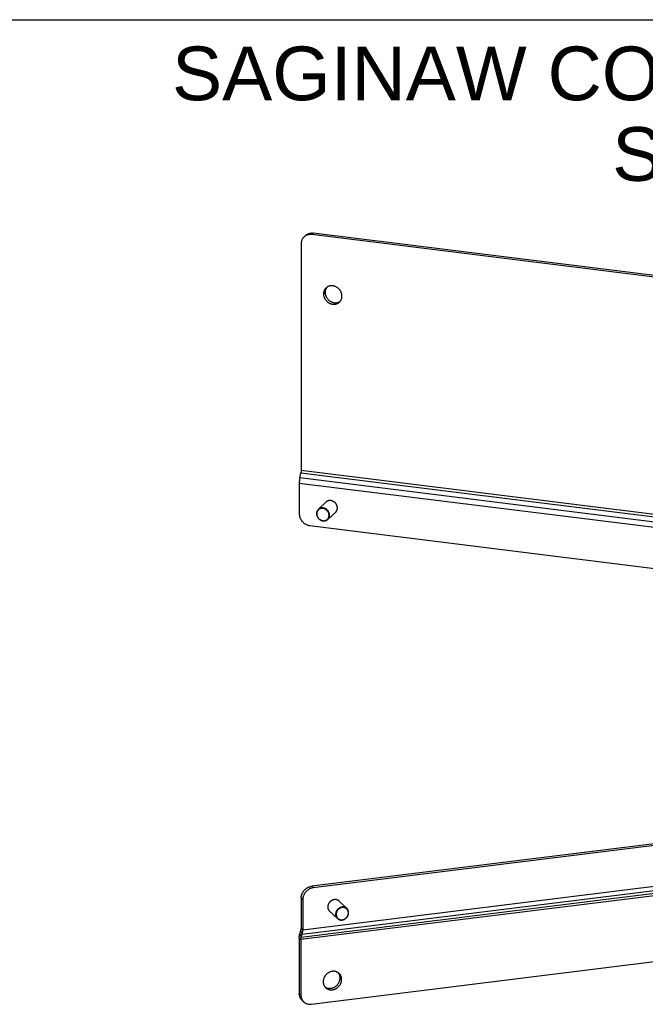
# Model space of a CAD drawing. Header units: inches. Extents: x 0 to 68, y 0 to 44.
# Tile 4 of 5: x 33.7 to 47.6, y 22 to 44. Entities that reach past the tile are written whole.
import ezdxf

# ---------------------------------------------------------------- set-up
doc = ezdxf.new("R2010")
doc.units = ezdxf.units.IN
doc.header["$LTSCALE"] = 3.74
doc.header["$MEASUREMENT"] = 0
doc.layers.get('0').update_dxf_attribs({"linetype": 'CONTINUOUS'})
doc.layers.add('DIMENSIONS', color=7, linetype='CONTINUOUS')
doc.styles.get("Standard").update_dxf_attribs({"font": 'arial.ttf'})

msp = doc.modelspace()

# ---------------------------------------------------------------- linework, layer by layer
at = {"color": 7, "linetype": 'Continuous'}
for p, q in [((0, 44), (68, 44)), ((40.0111, 39.1471), (40.0467, 39.1805)), ((40.1823, 39.1998), (40.2179, 39.2332)), ((63.7102, 36.3088), (40.2179, 39.2332)), ((40.4466, 37.8748), (40.4822, 37.9083)), ((40.5146, 33.2342), (40.3299, 33.0606)), ((40.7268, 33.0082), (40.5422, 32.8347)), ((63.6746, 27.5646), (40.1823, 24.6401)), ((40.1823, 24.6401), (40.2179, 24.6067)), ((39.9474, 24.376), (39.9474, 23.6994)), ((39.9474, 24.376), (39.983, 24.3425)), ((40.7826, 24.3189), (40.9673, 24.1454)), ((40.5704, 24.0929), (40.755, 23.9194)), ((39.9173, 23.5798), (39.9412, 23.6513)), ((39.9173, 23.5798), (39.9464, 23.4964)), ((39.9704, 23.5679), (39.9412, 23.6513)), ((39.983, 23.666), (39.9474, 23.6994)), ((39.9047, 23.4817), (39.9402, 23.4483)), ((39.9047, 23.4817), (39.9047, 22.2444)), ((40.8505, 22.5592), (40.815, 22.5927)), ((39.9402, 22.211), (39.9047, 22.2444)), ((40.0039, 22.0581), (39.9684, 22.0915))]:
    msp.add_line(p, q, dxfattribs=at)
at = {"color": 3, "linetype": 'Continuous'}
for p, q in [((63.6746, 36.2754), (40.1823, 39.1998)), ((39.9474, 38.9941), (39.9474, 33.938)), ((39.9173, 33.7618), (39.9412, 33.8783)), ((39.9412, 33.8783), (63.9034, 30.8953)), ((39.9474, 33.938), (63.9096, 30.9551)), ((63.8794, 30.7789), (39.9173, 33.7618)), ((39.9047, 33.64), (39.9047, 32.9634)), ((63.8668, 30.6571), (39.9047, 33.64)), ((40.1396, 32.6993), (63.6319, 29.7748)), ((63.7102, 27.5311), (40.2179, 24.6067)), ((39.983, 23.666), (63.9451, 26.6489)), ((63.9024, 26.4313), (39.9402, 23.4483)), ((63.9086, 26.4793), (39.9464, 23.4964)), ((39.9704, 23.5679), (63.9325, 26.5508)), ((40.1751, 22.0053), (63.6675, 24.9298)), ((39.983, 24.3425), (39.983, 23.666)), ((39.9464, 23.4964), (39.9704, 23.5679)), ((39.9402, 23.4483), (39.9402, 22.211))]:
    msp.add_line(p, q, dxfattribs=at)
for points in [[(40.1823, 39.1998), (40.1708, 39.201), (40.1593, 39.2016), (40.1479, 39.2016), (40.1365, 39.201), (40.1252, 39.1999), (40.1141, 39.1982), (40.1032, 39.1959), (40.0924, 39.1931), (40.0819, 39.1898), (40.0716, 39.1859), (40.0616, 39.1814), (40.0518, 39.1765), (40.0424, 39.171), (40.0333, 39.165), (40.0246, 39.1586), (40.0162, 39.1517), (40.0111, 39.1471)], [(40.0111, 39.1471), (40.0083, 39.1443), (40.0007, 39.1365), (39.9936, 39.1283), (39.987, 39.1197), (39.9808, 39.1108), (39.9751, 39.1014), (39.97, 39.0918), (39.9653, 39.0818), (39.9611, 39.0716), (39.9575, 39.0611), (39.9544, 39.0503), (39.9519, 39.0394), (39.9499, 39.0283), (39.9485, 39.017), (39.9477, 39.0056), (39.9474, 38.9941)], [(40.8577, 37.8237), (40.8575, 37.8341), (40.8567, 37.8446), (40.8554, 37.8551), (40.8535, 37.8656), (40.8512, 37.876), (40.8483, 37.8864), (40.8449, 37.8966), (40.8411, 37.9068), (40.8367, 37.9168), (40.8319, 37.9266), (40.8266, 37.9363), (40.8209, 37.9457), (40.8147, 37.9548), (40.8081, 37.9637), (40.8012, 37.9723), (40.7938, 37.9806), (40.7861, 37.9886), (40.778, 37.9961), (40.7696, 38.0033), (40.7609, 38.0102), (40.7519, 38.0166), (40.7427, 38.0225), (40.7332, 38.0281), (40.7236, 38.0331), (40.7137, 38.0377), (40.7037, 38.0418), (40.6936, 38.0455), (40.6833, 38.0486), (40.673, 38.0512), (40.6626, 38.0533), (40.6522, 38.0548), (40.6418, 38.0558), (40.6314, 38.0563), (40.621, 38.0563), (40.6108, 38.0558), (40.6007, 38.0547), (40.5906, 38.053), (40.5808, 38.0509), (40.5711, 38.0482), (40.5616, 38.0451), (40.5524, 38.0414), (40.5434, 38.0372), (40.5347, 38.0326), (40.5264, 38.0275), (40.5183, 38.0219), (40.5106, 38.0159), (40.5032, 38.0094), (40.5024, 38.0087)], [(40.5024, 38.0087), (40.4962, 38.0026), (40.4896, 37.9953), (40.4835, 37.9877), (40.4777, 37.9797), (40.4724, 37.9714), (40.4676, 37.9628), (40.4633, 37.9538), (40.4594, 37.9446), (40.456, 37.9352), (40.4532, 37.9255), (40.4508, 37.9157), (40.449, 37.9057), (40.4477, 37.8955), (40.4469, 37.8852), (40.4466, 37.8748)], [(40.4466, 37.8748), (40.4469, 37.8644), (40.4477, 37.8539), (40.449, 37.8434), (40.4508, 37.8329), (40.4532, 37.8225), (40.456, 37.8121), (40.4594, 37.8019), (40.4633, 37.7917), (40.4676, 37.7817), (40.4724, 37.7719), (40.4777, 37.7622), (40.4835, 37.7528), (40.4896, 37.7437), (40.4962, 37.7348), (40.5032, 37.7262), (40.5106, 37.7179), (40.5183, 37.71), (40.5264, 37.7024), (40.5347, 37.6952), (40.5434, 37.6883), (40.5524, 37.6819), (40.5616, 37.676), (40.5711, 37.6704), (40.5808, 37.6654), (40.5906, 37.6608), (40.6007, 37.6567), (40.6108, 37.6531), (40.621, 37.6499), (40.6314, 37.6473), (40.6418, 37.6453), (40.6522, 37.6437), (40.6626, 37.6427), (40.673, 37.6422), (40.6833, 37.6422), (40.6936, 37.6428), (40.7037, 37.6438), (40.7137, 37.6455), (40.7236, 37.6476), (40.7332, 37.6503), (40.7427, 37.6534), (40.7519, 37.6571), (40.7609, 37.6613), (40.7696, 37.6659), (40.778, 37.671), (40.7861, 37.6766), (40.7938, 37.6826), (40.8012, 37.6891), (40.802, 37.6898)], [(40.802, 37.6898), (40.8081, 37.6959), (40.8147, 37.7032), (40.8209, 37.7108), (40.8266, 37.7188), (40.8319, 37.7271), (40.8367, 37.7358), (40.8411, 37.7447), (40.8449, 37.7539), (40.8483, 37.7633), (40.8512, 37.773), (40.8535, 37.7828), (40.8554, 37.7928), (40.8567, 37.803), (40.8575, 37.8133), (40.8577, 37.8237)], [(39.9474, 33.938), (39.9474, 33.9332), (39.9472, 33.9283), (39.947, 33.9233), (39.9467, 33.9183), (39.9463, 33.9133), (39.9458, 33.9082), (39.9453, 33.9032), (39.9446, 33.8981), (39.9439, 33.8931), (39.9431, 33.8881), (39.9422, 33.8832), (39.9412, 33.8783)], [(39.9173, 33.7618), (39.9153, 33.7518), (39.9135, 33.7417), (39.9118, 33.7315), (39.9104, 33.7213), (39.909, 33.711), (39.9079, 33.7007), (39.9069, 33.6904), (39.9061, 33.6801), (39.9055, 33.6699), (39.905, 33.6598), (39.9047, 33.6498), (39.9047, 33.64)], [(40.5026, 33.2243), (40.4977, 33.2194), (40.4927, 33.2139), (40.4921, 33.2131)], [(40.756, 33.0924), (40.7558, 33.1003), (40.7552, 33.1083), (40.7541, 33.1163), (40.7526, 33.1243), (40.7507, 33.1322), (40.7483, 33.1401), (40.7456, 33.1479), (40.7425, 33.1556), (40.7389, 33.1632), (40.735, 33.1706), (40.7308, 33.1778), (40.7261, 33.1848), (40.7211, 33.1916), (40.7158, 33.1982), (40.7102, 33.2045), (40.7043, 33.2105), (40.6981, 33.2163), (40.6917, 33.2217), (40.685, 33.2268), (40.6781, 33.2316), (40.671, 33.236), (40.6637, 33.24), (40.6562, 33.2437), (40.6486, 33.247), (40.6409, 33.2499), (40.6331, 33.2523), (40.6253, 33.2544), (40.6174, 33.256), (40.6094, 33.2572), (40.6015, 33.258), (40.5936, 33.2583), (40.5857, 33.2582), (40.5779, 33.2577), (40.5702, 33.2567), (40.5626, 33.2554), (40.5552, 33.2536), (40.5479, 33.2513), (40.5408, 33.2487), (40.5338, 33.2456), (40.5272, 33.2422), (40.5207, 33.2384), (40.5145, 33.2342), (40.5086, 33.2296), (40.5026, 33.2243)], [(40.7042, 32.987), (40.7043, 32.9871), (40.7102, 32.9916), (40.7162, 32.9969)], [(40.7162, 32.9969), (40.7211, 33.0018), (40.7261, 33.0074), (40.7308, 33.0132), (40.735, 33.0194), (40.7389, 33.0258), (40.7425, 33.0325), (40.7456, 33.0394), (40.7483, 33.0465), (40.7507, 33.0538), (40.7526, 33.0613), (40.7541, 33.0689), (40.7552, 33.0766), (40.7558, 33.0844), (40.756, 33.0924)], [(39.9047, 32.9634), (39.9049, 32.9518), (39.9058, 32.9403), (39.9072, 32.9286), (39.9092, 32.917), (39.9117, 32.9055), (39.9148, 32.894), (39.9184, 32.8826), (39.9225, 32.8713), (39.9272, 32.8602), (39.9324, 32.8492), (39.9381, 32.8385), (39.9442, 32.828), (39.9509, 32.8177), (39.958, 32.8078), (39.9655, 32.7981), (39.9735, 32.7887), (39.9818, 32.7798), (39.9905, 32.7711), (39.9996, 32.7629), (40.0091, 32.7551), (40.0188, 32.7477), (40.0288, 32.7408), (40.0391, 32.7343), (40.0497, 32.7283), (40.0604, 32.7228), (40.0714, 32.7179), (40.0825, 32.7134), (40.0937, 32.7095), (40.1051, 32.7061), (40.1165, 32.7033), (40.128, 32.701), (40.1396, 32.6993)], [(40.2179, 24.6067), (40.207, 24.6051), (40.1962, 24.603), (40.1854, 24.6004), (40.1747, 24.5973), (40.1641, 24.5938), (40.1536, 24.5897), (40.1432, 24.5852), (40.133, 24.5803), (40.123, 24.5749), (40.1132, 24.569), (40.1036, 24.5628), (40.0942, 24.5561), (40.0851, 24.5491), (40.0763, 24.5416), (40.0678, 24.5338), (40.0596, 24.5257), (40.0518, 24.5172), (40.0443, 24.5084), (40.0372, 24.4994), (40.0304, 24.49), (40.0241, 24.4804), (40.0182, 24.4706), (40.0127, 24.4605), (40.0076, 24.4503), (40.003, 24.4399), (39.9988, 24.4294), (39.9952, 24.4187), (39.9919, 24.4079), (39.9892, 24.3971), (39.987, 24.3862), (39.9852, 24.3753), (39.984, 24.3643), (39.9832, 24.3534), (39.983, 24.3425)], [(40.7946, 24.309), (40.7886, 24.3143), (40.7826, 24.3189), (40.7765, 24.3231), (40.77, 24.3269), (40.7633, 24.3304), (40.7564, 24.3334), (40.7493, 24.336), (40.742, 24.3383), (40.7346, 24.3401), (40.727, 24.3415), (40.7193, 24.3424), (40.7115, 24.343), (40.7036, 24.343), (40.6957, 24.3427), (40.6877, 24.3419), (40.6798, 24.3407), (40.6719, 24.3391), (40.664, 24.3371), (40.6562, 24.3346), (40.6485, 24.3317), (40.6409, 24.3284), (40.6335, 24.3248), (40.6262, 24.3207), (40.6191, 24.3163), (40.6122, 24.3115), (40.6055, 24.3064), (40.599, 24.301), (40.5928, 24.2953), (40.5869, 24.2892), (40.5813, 24.2829), (40.576, 24.2763), (40.571, 24.2695), (40.5664, 24.2625), (40.5621, 24.2553), (40.5582, 24.2479), (40.5547, 24.2403), (40.5516, 24.2326), (40.5488, 24.2249), (40.5465, 24.217), (40.5446, 24.209), (40.5431, 24.2011), (40.542, 24.1931), (40.5414, 24.1851), (40.5412, 24.1771)], [(40.8051, 24.2978), (40.8044, 24.2986), (40.7995, 24.3042), (40.7946, 24.309)], [(40.5412, 24.1771), (40.5414, 24.1692), (40.542, 24.1614), (40.5431, 24.1536), (40.5446, 24.146), (40.5465, 24.1385), (40.5488, 24.1312), (40.5516, 24.1241), (40.5547, 24.1172), (40.5582, 24.1106), (40.5621, 24.1041), (40.5664, 24.098), (40.571, 24.0921), (40.576, 24.0865), (40.5809, 24.0817)], [(40.5809, 24.0817), (40.5869, 24.0764), (40.5928, 24.0718), (40.5929, 24.0717)], [(39.9704, 23.5679), (39.9723, 23.5742), (39.9741, 23.5809), (39.9758, 23.5879), (39.9773, 23.5954), (39.9786, 23.6032), (39.9797, 23.6114), (39.9807, 23.6198), (39.9815, 23.6286), (39.9822, 23.6376), (39.9826, 23.6468), (39.9829, 23.6563), (39.983, 23.666)], [(39.9402, 23.4483), (39.9403, 23.4531), (39.9404, 23.4577), (39.9406, 23.4622), (39.9409, 23.4667), (39.9413, 23.4709), (39.9418, 23.4751), (39.9424, 23.4791), (39.943, 23.4829), (39.9437, 23.4866), (39.9446, 23.49), (39.9454, 23.4933), (39.9464, 23.4964)], [(40.7948, 22.6931), (40.7903, 22.6971), (40.783, 22.7031), (40.7754, 22.7088), (40.7674, 22.714), (40.7592, 22.7188), (40.7507, 22.7231), (40.7419, 22.727), (40.7329, 22.7304), (40.7237, 22.7334), (40.7142, 22.7358), (40.7047, 22.7378), (40.6949, 22.7393), (40.6851, 22.7403), (40.6752, 22.7407), (40.6651, 22.7407), (40.6551, 22.7402), (40.645, 22.7392), (40.6349, 22.7377), (40.6248, 22.7357), (40.6148, 22.7332), (40.6049, 22.7303), (40.595, 22.7268), (40.5853, 22.7229), (40.5757, 22.7186), (40.5663, 22.7138), (40.5571, 22.7085), (40.5481, 22.7029), (40.5393, 22.6968), (40.5308, 22.6904), (40.5225, 22.6835), (40.5146, 22.6763), (40.5069, 22.6688), (40.4996, 22.6609), (40.4927, 22.6527), (40.4861, 22.6443), (40.4799, 22.6356), (40.4741, 22.6266), (40.4687, 22.6174), (40.4637, 22.608), (40.4592, 22.5984), (40.4551, 22.5887), (40.4514, 22.5788), (40.4483, 22.5688), (40.4456, 22.5588), (40.4434, 22.5487), (40.4417, 22.5385), (40.4404, 22.5283), (40.4397, 22.5182), (40.4394, 22.5081)], [(40.8505, 22.5592), (40.8503, 22.5693), (40.8496, 22.5793), (40.8483, 22.5891), (40.8466, 22.5989), (40.8444, 22.6084), (40.8417, 22.6178), (40.8385, 22.627), (40.8349, 22.636), (40.8308, 22.6447), (40.8263, 22.6531), (40.8213, 22.6613), (40.8159, 22.6691), (40.8101, 22.6767), (40.8039, 22.6838), (40.7973, 22.6907), (40.7948, 22.6931)], [(40.4394, 22.5081), (40.4397, 22.498), (40.4404, 22.488), (40.4417, 22.4782), (40.4434, 22.4685), (40.4456, 22.4589), (40.4483, 22.4495), (40.4514, 22.4403), (40.4551, 22.4314), (40.4592, 22.4226), (40.4637, 22.4142), (40.4687, 22.406), (40.4741, 22.3982), (40.4799, 22.3907), (40.4861, 22.3835), (40.4927, 22.3767), (40.4952, 22.3742)], [(40.4952, 22.3742), (40.4996, 22.3702), (40.5069, 22.3642), (40.5146, 22.3585), (40.5225, 22.3533), (40.5308, 22.3485), (40.5393, 22.3442), (40.5481, 22.3403), (40.5571, 22.3369), (40.5663, 22.334), (40.5757, 22.3315), (40.5853, 22.3295), (40.595, 22.328), (40.6049, 22.3271), (40.6148, 22.3266), (40.6248, 22.3266), (40.6349, 22.3271), (40.645, 22.3281), (40.6551, 22.3296), (40.6651, 22.3316), (40.6752, 22.3341), (40.6851, 22.337), (40.6949, 22.3405), (40.7047, 22.3444), (40.7142, 22.3487), (40.7237, 22.3535), (40.7329, 22.3588), (40.7419, 22.3644), (40.7507, 22.3705), (40.7592, 22.377), (40.7674, 22.3838), (40.7754, 22.391), (40.783, 22.3985), (40.7903, 22.4064), (40.7973, 22.4146), (40.8039, 22.423), (40.8101, 22.4318), (40.8159, 22.4407), (40.8213, 22.4499), (40.8263, 22.4593), (40.8308, 22.4689), (40.8349, 22.4786), (40.8385, 22.4885), (40.8417, 22.4985), (40.8444, 22.5085), (40.8466, 22.5187), (40.8483, 22.5288), (40.8496, 22.539), (40.8503, 22.5491), (40.8505, 22.5592)], [(39.9402, 22.211), (39.9405, 22.2002), (39.9412, 22.1894), (39.9425, 22.1788), (39.9442, 22.1683), (39.9465, 22.158), (39.9492, 22.1478), (39.9524, 22.1379), (39.9561, 22.1281), (39.9602, 22.1186), (39.9648, 22.1094), (39.9699, 22.1004), (39.9754, 22.0917), (39.9813, 22.0834), (39.9877, 22.0753), (39.9944, 22.0677), (40.0015, 22.0604), (40.0039, 22.0581)], [(40.0039, 22.0581), (40.009, 22.0534), (40.0169, 22.0469), (40.0251, 22.0408), (40.0336, 22.0351), (40.0424, 22.0299), (40.0515, 22.0251), (40.0608, 22.0208), (40.0704, 22.0169), (40.0803, 22.0135), (40.0903, 22.0106), (40.1005, 22.0082), (40.1109, 22.0063), (40.1214, 22.0049), (40.132, 22.0039), (40.1427, 22.0035), (40.1535, 22.0036), (40.1643, 22.0042), (40.1751, 22.0053)]]:
    msp.add_lwpolyline(points, dxfattribs=at)
at = {"color": 7, "linetype": 'Continuous'}
for points in [[(40.0467, 39.1805), (40.0518, 39.1851), (40.0601, 39.192), (40.0689, 39.1985), (40.078, 39.2044), (40.0874, 39.2099), (40.0971, 39.2149), (40.1072, 39.2193), (40.1175, 39.2232), (40.128, 39.2266), (40.1388, 39.2294), (40.1497, 39.2316), (40.1608, 39.2333), (40.1721, 39.2344), (40.1834, 39.235), (40.1949, 39.235), (40.2064, 39.2344), (40.2179, 39.2332)], [(40.508, 38.0048), (40.5032, 37.9962), (40.4988, 37.9873), (40.495, 37.9781), (40.4916, 37.9686), (40.4887, 37.959), (40.4864, 37.9491), (40.4846, 37.9391), (40.4832, 37.9289), (40.4825, 37.9187), (40.4822, 37.9083)], [(40.4822, 37.9083), (40.4825, 37.8978), (40.4832, 37.8873), (40.4846, 37.8768), (40.4864, 37.8664), (40.4887, 37.8559), (40.4916, 37.8456), (40.495, 37.8353), (40.4988, 37.8251), (40.5032, 37.8151), (40.508, 37.8053), (40.5133, 37.7957), (40.519, 37.7863), (40.5252, 37.7771), (40.5318, 37.7682), (40.5388, 37.7596), (40.5461, 37.7513), (40.5538, 37.7434), (40.5619, 37.7358), (40.5703, 37.7286), (40.579, 37.7218), (40.588, 37.7154), (40.5972, 37.7094), (40.6067, 37.7039), (40.6164, 37.6988), (40.6262, 37.6942), (40.6362, 37.6901), (40.6464, 37.6865), (40.6566, 37.6834), (40.6669, 37.6808), (40.6773, 37.6787), (40.6877, 37.6771), (40.6982, 37.6761), (40.7085, 37.6756), (40.7189, 37.6756), (40.7291, 37.6762), (40.7393, 37.6773), (40.7493, 37.6789), (40.7591, 37.681), (40.7688, 37.6837), (40.7783, 37.6869), (40.7875, 37.6905), (40.7965, 37.6947)], [(40.5214, 38.0241), (40.519, 38.0211), (40.5133, 38.0131), (40.508, 38.0048)], [(40.7965, 37.6947), (40.8052, 37.6993), (40.8136, 37.7045), (40.8185, 37.7079)], [(40.3299, 33.0606), (40.325, 33.0558), (40.3179, 33.0476), (40.3116, 33.0389), (40.306, 33.0295), (40.3012, 33.0197), (40.2973, 33.0094), (40.2943, 32.9988), (40.2921, 32.988), (40.2908, 32.9769), (40.2904, 32.9658)], [(40.5689, 32.9275), (40.5685, 32.938), (40.5672, 32.9486), (40.5652, 32.9593), (40.5623, 32.9699), (40.5587, 32.9804), (40.5542, 32.9907), (40.549, 33.0008), (40.5431, 33.0105), (40.5364, 33.0197), (40.5292, 33.0286), (40.5213, 33.0368), (40.5129, 33.0445), (40.504, 33.0516), (40.4946, 33.058), (40.4849, 33.0638), (40.4748, 33.0687), (40.4645, 33.0729), (40.454, 33.0764), (40.4433, 33.0789), (40.4326, 33.0807), (40.4219, 33.0816), (40.4112, 33.0817), (40.4007, 33.0809), (40.3904, 33.0793), (40.3803, 33.0768), (40.3706, 33.0735), (40.3612, 33.0694), (40.3523, 33.0645), (40.3439, 33.0589), (40.336, 33.0526), (40.3288, 33.0456), (40.3221, 33.038), (40.3162, 33.0298), (40.311, 33.021), (40.3065, 33.0118), (40.3028, 33.0022), (40.3, 32.9923), (40.298, 32.9821), (40.2967, 32.9719), (40.2963, 32.9614)], [(40.5817, 32.9295), (40.5812, 32.9408), (40.5799, 32.9521), (40.5778, 32.9635), (40.5747, 32.9749), (40.5708, 32.9861), (40.566, 32.9971), (40.5605, 33.0079), (40.5541, 33.0182), (40.547, 33.0282), (40.5393, 33.0376), (40.5308, 33.0464), (40.5219, 33.0547), (40.5123, 33.0622), (40.5023, 33.0691), (40.4919, 33.0752), (40.4812, 33.0805), (40.4701, 33.085), (40.4589, 33.0887), (40.4475, 33.0914), (40.436, 33.0933), (40.4246, 33.0943), (40.4132, 33.0944), (40.4019, 33.0935), (40.3909, 33.0918), (40.3801, 33.0891), (40.3697, 33.0856), (40.3597, 33.0812), (40.3502, 33.076), (40.3412, 33.07), (40.3328, 33.0633), (40.3299, 33.0606)], [(40.2904, 32.9658), (40.2908, 32.9546), (40.2921, 32.9432), (40.2943, 32.9318), (40.2973, 32.9205), (40.3012, 32.9092), (40.306, 32.8982), (40.3116, 32.8875), (40.3179, 32.8771), (40.325, 32.8672), (40.3328, 32.8578), (40.3412, 32.8489), (40.3502, 32.8407), (40.3597, 32.8331), (40.3697, 32.8262), (40.3801, 32.8201), (40.3909, 32.8148), (40.4019, 32.8103), (40.4132, 32.8067), (40.4245, 32.8039), (40.436, 32.802), (40.4475, 32.801), (40.4589, 32.801), (40.4701, 32.8018), (40.4811, 32.8036), (40.4919, 32.8062), (40.5023, 32.8097), (40.5123, 32.8141), (40.5218, 32.8193), (40.5308, 32.8253), (40.5392, 32.8321), (40.5422, 32.8347)], [(40.2963, 32.9614), (40.2967, 32.9509), (40.298, 32.9403), (40.3, 32.9296), (40.3028, 32.919), (40.3065, 32.9085), (40.311, 32.8982), (40.3162, 32.8881), (40.3221, 32.8784), (40.3288, 32.8692), (40.336, 32.8604), (40.3439, 32.8521), (40.3523, 32.8444), (40.3612, 32.8373), (40.3706, 32.8309), (40.3803, 32.8251), (40.3904, 32.8202), (40.4007, 32.816), (40.4112, 32.8125), (40.4219, 32.81), (40.4326, 32.8082), (40.4433, 32.8073), (40.454, 32.8072), (40.4645, 32.808), (40.4748, 32.8097), (40.4849, 32.8121), (40.4946, 32.8154), (40.504, 32.8195), (40.5129, 32.8244), (40.5213, 32.83), (40.5292, 32.8363), (40.5364, 32.8433), (40.5431, 32.8509), (40.549, 32.8591), (40.5542, 32.8679), (40.5587, 32.8771), (40.5623, 32.8867), (40.5652, 32.8966), (40.5672, 32.9068), (40.5685, 32.917), (40.5689, 32.9275)], [(40.5422, 32.8347), (40.547, 32.8395), (40.5541, 32.8477), (40.5604, 32.8565), (40.566, 32.8658), (40.5708, 32.8757), (40.5747, 32.8859), (40.5778, 32.8965), (40.5799, 32.9074), (40.5812, 32.9184), (40.5817, 32.9295)], [(39.9474, 24.376), (39.9477, 24.3869), (39.9484, 24.3978), (39.9497, 24.4087), (39.9514, 24.4196), (39.9536, 24.4305), (39.9564, 24.4414), (39.9596, 24.4521), (39.9633, 24.4628), (39.9674, 24.4733), (39.972, 24.4837), (39.9771, 24.494), (39.9826, 24.504), (39.9885, 24.5138), (39.9949, 24.5234), (40.0016, 24.5328), (40.0087, 24.5419), (40.0162, 24.5506), (40.0241, 24.5591), (40.0322, 24.5673), (40.0408, 24.5751), (40.0496, 24.5825), (40.0587, 24.5895), (40.068, 24.5962), (40.0776, 24.6025), (40.0874, 24.6083), (40.0975, 24.6137), (40.1077, 24.6187), (40.118, 24.6232), (40.1285, 24.6272), (40.1392, 24.6308), (40.1499, 24.6338), (40.1607, 24.6364), (40.1715, 24.6385), (40.1823, 24.6401)], [(40.9673, 24.1454), (40.9644, 24.148), (40.956, 24.1548), (40.947, 24.1608), (40.9375, 24.166), (40.9275, 24.1703), (40.9171, 24.1739), (40.9063, 24.1765), (40.8953, 24.1782), (40.884, 24.1791), (40.8726, 24.179), (40.8612, 24.178), (40.8497, 24.1762), (40.8383, 24.1734), (40.8271, 24.1698), (40.816, 24.1653), (40.8053, 24.1599), (40.7948, 24.1538), (40.7848, 24.147), (40.7753, 24.1394), (40.7663, 24.1312), (40.7579, 24.1223), (40.7502, 24.1129), (40.7431, 24.103), (40.7367, 24.0926), (40.7311, 24.0819), (40.7264, 24.0709), (40.7225, 24.0596), (40.7194, 24.0483), (40.7172, 24.0369), (40.7159, 24.0255), (40.7155, 24.0143)], [(40.7155, 24.0143), (40.7159, 24.0031), (40.7172, 23.9921), (40.7194, 23.9813), (40.7225, 23.9707), (40.7264, 23.9604), (40.7311, 23.9506), (40.7367, 23.9412), (40.7431, 23.9324), (40.7501, 23.9243), (40.755, 23.9194)], [(41.0008, 24.0461), (41.0004, 24.0566), (40.9992, 24.0669), (40.9972, 24.077), (40.9943, 24.0869), (40.9906, 24.0965), (40.9862, 24.1057), (40.981, 24.1145), (40.975, 24.1227), (40.9684, 24.1303), (40.9611, 24.1373), (40.9533, 24.1436), (40.9449, 24.1493), (40.936, 24.1541), (40.9266, 24.1582), (40.9169, 24.1615), (40.9068, 24.164), (40.8965, 24.1656), (40.886, 24.1664), (40.8753, 24.1663), (40.8646, 24.1654), (40.8539, 24.1637), (40.8432, 24.1611), (40.8327, 24.1577), (40.8223, 24.1535), (40.8123, 24.1485), (40.8025, 24.1428), (40.7932, 24.1364), (40.7843, 24.1293), (40.7759, 24.1216), (40.768, 24.1133), (40.7607, 24.1045), (40.7541, 24.0952), (40.7482, 24.0855), (40.7429, 24.0755), (40.7385, 24.0652), (40.7348, 24.0546), (40.732, 24.044), (40.7299, 24.0333), (40.7287, 24.0228), (40.7283, 24.0122)], [(40.7283, 24.0122), (40.7287, 24.0018), (40.7299, 23.9915), (40.732, 23.9813), (40.7348, 23.9714), (40.7385, 23.9618), (40.7429, 23.9526), (40.7482, 23.9439), (40.7541, 23.9357), (40.7607, 23.928), (40.768, 23.921), (40.7759, 23.9147), (40.7843, 23.9091), (40.7932, 23.9042), (40.8025, 23.9001), (40.8123, 23.8969), (40.8223, 23.8944), (40.8327, 23.8927), (40.8432, 23.892), (40.8538, 23.892), (40.8646, 23.8929), (40.8753, 23.8947), (40.8859, 23.8973), (40.8965, 23.9007), (40.9068, 23.9049), (40.9169, 23.9099), (40.9266, 23.9156), (40.936, 23.922), (40.9449, 23.9291), (40.9533, 23.9368), (40.9611, 23.9451), (40.9684, 23.9539), (40.975, 23.9632), (40.981, 23.9729), (40.9862, 23.9829), (40.9906, 23.9932), (40.9943, 24.0037), (40.9972, 24.0144), (40.9992, 24.025), (41.0004, 24.0356), (41.0008, 24.0461)], [(40.755, 23.9194), (40.7579, 23.9168), (40.7663, 23.91), (40.7753, 23.904), (40.7848, 23.8988), (40.7948, 23.8945), (40.8052, 23.8909), (40.816, 23.8883), (40.827, 23.8865), (40.8383, 23.8857), (40.8497, 23.8858), (40.8611, 23.8867), (40.8726, 23.8886), (40.884, 23.8914), (40.8952, 23.895), (40.9063, 23.8995), (40.917, 23.9049), (40.9275, 23.911), (40.9375, 23.9178), (40.947, 23.9254), (40.956, 23.9336), (40.9644, 23.9425), (40.9721, 23.9519), (40.9792, 23.9618), (40.9856, 23.9722), (40.9912, 23.9829), (40.9959, 23.9939), (40.9998, 24.0052), (41.0029, 24.0165), (41.0051, 24.0279), (41.0064, 24.0393), (41.0068, 24.0505)], [(41.0068, 24.0505), (41.0064, 24.0617), (41.0051, 24.0727), (41.0029, 24.0835), (40.9998, 24.0941), (40.9959, 24.1044), (40.9912, 24.1142), (40.9856, 24.1236), (40.9792, 24.1324), (40.9722, 24.1405), (40.9673, 24.1454)], [(39.9047, 23.4817), (39.9047, 23.4914), (39.905, 23.5009), (39.9055, 23.5101), (39.9061, 23.5192), (39.9069, 23.5279), (39.9079, 23.5364), (39.909, 23.5445), (39.9104, 23.5523), (39.9118, 23.5598), (39.9135, 23.5669), (39.9153, 23.5735), (39.9173, 23.5798)], [(39.9412, 23.6513), (39.9422, 23.6544), (39.9431, 23.6577), (39.9439, 23.6612), (39.9446, 23.6648), (39.9453, 23.6686), (39.9458, 23.6726), (39.9463, 23.6768), (39.9467, 23.6811), (39.947, 23.6855), (39.9472, 23.69), (39.9474, 23.6947), (39.9474, 23.6994)], [(40.7907, 22.6865), (40.7857, 22.6947), (40.7803, 22.7026), (40.7757, 22.7086)], [(40.815, 22.5927), (40.8147, 22.6027), (40.814, 22.6127), (40.8128, 22.6226), (40.811, 22.6323), (40.8088, 22.6418), (40.8061, 22.6512), (40.803, 22.6604), (40.7993, 22.6694), (40.7952, 22.6781), (40.7907, 22.6865)], [(40.4952, 22.3819), (40.5037, 22.3776), (40.5125, 22.3737), (40.5215, 22.3703), (40.5308, 22.3674), (40.5402, 22.3649), (40.5497, 22.3629), (40.5595, 22.3615), (40.5693, 22.3605), (40.5793, 22.36), (40.5893, 22.36), (40.5993, 22.3605), (40.6094, 22.3615), (40.6195, 22.363), (40.6296, 22.365), (40.6396, 22.3675), (40.6495, 22.3705), (40.6594, 22.3739), (40.6691, 22.3778), (40.6787, 22.3822), (40.6881, 22.387), (40.6973, 22.3922), (40.7063, 22.3979), (40.7151, 22.4039), (40.7236, 22.4104), (40.7319, 22.4172), (40.7398, 22.4244), (40.7475, 22.432), (40.7548, 22.4398), (40.7617, 22.448), (40.7683, 22.4565), (40.7745, 22.4652), (40.7803, 22.4742), (40.7857, 22.4834), (40.7907, 22.4927), (40.7952, 22.5023), (40.7993, 22.5121), (40.803, 22.5219), (40.8061, 22.5319), (40.8088, 22.542), (40.811, 22.5521), (40.8128, 22.5622), (40.814, 22.5724), (40.8147, 22.5825), (40.815, 22.5927)], [(39.9684, 22.0915), (39.966, 22.0938), (39.9588, 22.1011), (39.9521, 22.1088), (39.9458, 22.1168), (39.9398, 22.1251), (39.9343, 22.1338), (39.9293, 22.1428), (39.9247, 22.152), (39.9205, 22.1615), (39.9168, 22.1713), (39.9136, 22.1813), (39.9109, 22.1914), (39.9087, 22.2018), (39.9069, 22.2122), (39.9057, 22.2229), (39.9049, 22.2336), (39.9047, 22.2444)], [(40.4787, 22.3922), (40.479, 22.3919), (40.487, 22.3867), (40.4952, 22.3819)]]:
    msp.add_lwpolyline(points, dxfattribs=at)

# ---------------------------------------------------------------- texts
at = {"layer": 'DIMENSIONS', "color": 2, "linetype": 'Continuous', "insert": (52.2462, 43.4), "char_height": 1.2, "width": 30.307807, "attachment_point": 2, "line_spacing_factor": 0.9}
msp.add_mtext('SAGINAW CONTROL & ENGINEERING\\PSCE-VRMS36', dxfattribs=at)

doc.saveas('drawing.dxf')
